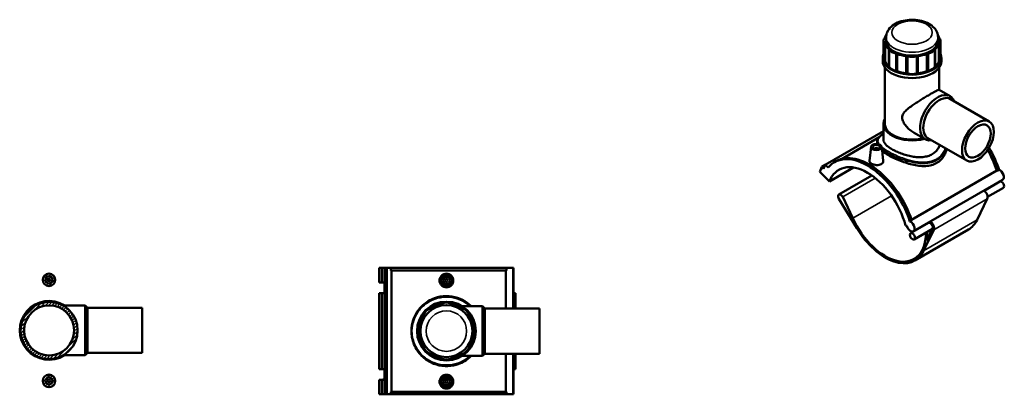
# Model space of a CAD drawing. Header units: millimetres. Extents: x -80 to 1298, y -131 to 1553.
# Tile 8 of 8: x -75 to 1298, y 1031 to 1553. Entities that reach past the tile are written whole.
import ezdxf

# ---------------------------------------------------------------- set-up
doc = ezdxf.new("R2010")
doc.units = ezdxf.units.MM
for name, color, linetype, lineweight in [('Hatch (ANSI)', 7, 'Continuous', 18), ('Visible (ANSI)', 7, 'Continuous', 50), ('Visible Narrow (ANSI)', 7, 'Continuous', 35)]:
    doc.layers.add(name, color=color, linetype=linetype, lineweight=lineweight)

msp = doc.modelspace()

# ---------------------------------------------------------------- hatches: boundary and pattern name
at = {"layer": 'Hatch (ANSI)'}
h = msp.add_hatch(dxfattribs=at)
h.set_pattern_fill('ANSI31', color=256, scale=25.4, style=0)
h.set_pattern_definition([(45, (0, 0), (-2.245064, 2.245064), [])])
edge = h.paths.add_edge_path()
edge.add_ellipse((-34.52, 1120), major_axis=(0, 39.8), ratio=1, start_angle=0, end_angle=360)
edge = h.paths.add_edge_path(flags=0)
edge.add_ellipse((-34.52, 1120), major_axis=(0, 34.8), ratio=1, start_angle=0, end_angle=360)
edge = h.paths.add_edge_path()
edge.add_ellipse((-34.52, 1049.6), major_axis=(0, 2), ratio=1, start_angle=0, end_angle=360)
edge = h.paths.add_edge_path()
edge.add_ellipse((-34.52, 1190.4), major_axis=(0, 8.72), ratio=1, start_angle=0, end_angle=360)
edge = h.paths.add_edge_path(flags=0)
edge.add_ellipse((-34.52, 1190.4), major_axis=(0, 5), ratio=1, start_angle=0, end_angle=360)
edge = h.paths.add_edge_path()
edge.add_ellipse((-34.52, 1049.6), major_axis=(0, 8.72), ratio=1, start_angle=0, end_angle=360)
edge = h.paths.add_edge_path(flags=0)
edge.add_ellipse((-34.52, 1049.6), major_axis=(0, 5), ratio=1, start_angle=0, end_angle=360)
edge = h.paths.add_edge_path()
edge.add_ellipse((-34.52, 1190.4), major_axis=(0, 2), ratio=1, start_angle=0, end_angle=360)

# ---------------------------------------------------------------- linework, layer by layer
at = {"layer": 'Visible (ANSI)'}
for p, q in [((1130.65, 1527.13), (1131.53, 1528.35)), ((1132.84, 1523.59), (1132.84, 1528.21)), ((1205.29, 1523.59), (1205.29, 1528.21)), ((1206.6, 1528.35), (1207.48, 1527.13)), ((1129.43, 1523.59), (1129.43, 1499.71)), ((1131.53, 1518.83), (1130.65, 1520.06)), ((1131.53, 1518.83), (1131.53, 1494.95)), ((1136.69, 1487.75), (1136.69, 1511.64)), ((1137.57, 1510.41), (1136.69, 1511.64)), ((1201.43, 1511.64), (1200.56, 1510.41)), ((1201.43, 1511.64), (1201.43, 1487.75)), ((1207.48, 1520.06), (1206.6, 1518.83)), ((1206.6, 1494.95), (1206.6, 1518.83)), ((1208.69, 1523.59), (1208.69, 1499.71)), ((1128.11, 1494.93), (1128.11, 1499.71)), ((1148.35, 1504.9), (1146.23, 1505.41)), ((1148.35, 1504.9), (1148.35, 1481.02)), ((1160.82, 1478.04), (1160.82, 1501.92)), ((1162.94, 1501.42), (1160.82, 1501.92)), ((1177.31, 1501.92), (1175.19, 1501.42)), ((1177.31, 1501.92), (1177.31, 1478.04)), ((1191.9, 1505.41), (1189.78, 1504.9)), ((1189.78, 1481.02), (1189.78, 1504.9)), ((1210.01, 1494.93), (1210.01, 1499.71)), ((1131.53, 1494.95), (1130.65, 1496.18)), ((1131.26, 1407.49), (1131.26, 1485.84)), ((1137.57, 1486.53), (1136.69, 1487.75)), ((1201.43, 1487.75), (1200.56, 1486.53)), ((1207.48, 1496.18), (1206.6, 1494.95)), ((1206.86, 1454.95), (1206.86, 1485.84)), ((1148.35, 1481.02), (1146.23, 1481.53)), ((1162.94, 1477.53), (1160.82, 1478.04)), ((1177.31, 1478.04), (1175.19, 1477.53)), ((1191.9, 1481.53), (1189.78, 1481.02)), ((1206.74, 1455.02), (1222.03, 1446.19)), ((1222.68, 1442.18), (1276.74, 1410.97)), ((1129.26, 1385.14), (1129.26, 1407.49)), ((1129.26, 1397.53), (1047.93, 1350.57)), ((1123.31, 1389.1), (1070.5, 1358.6)), ((1172.09, 1395), (1187.38, 1386.18)), ((1191.18, 1387.62), (1245.24, 1356.41)), ((1111.8, 1375.63), (1109.69, 1356.04)), ((1120.24, 1382.3), (1120.24, 1379.65)), ((1126.77, 1375.63), (1128.87, 1356.09)), ((1117.28, 1372.71), (1117.28, 1372.91)), ((1121.28, 1372.71), (1121.28, 1372.91)), ((1040.39, 1340.56), (1043.1, 1347.59)), ((1047.83, 1350.33), (1043.1, 1347.59)), ((1043.1, 1347.59), (1045.76, 1344.94)), ((1045.76, 1344.94), (1047.93, 1350.57)), ((1047.93, 1350.57), (1051.93, 1346.57)), ((1053.68, 1327.31), (1087.49, 1346.83)), ((1060.74, 1354.12), (1063.23, 1355.56)), ((1040.39, 1340.56), (1053.68, 1327.31)), ((1112.83, 1335.77), (1067, 1309.31)), ((1168.29, 1273.78), (1287.23, 1342.45)), ((1287.94, 1342.24), (1290.43, 1343.67)), ((1295.36, 1329.76), (1170.91, 1257.91)), ((1291.46, 1327.12), (1269.45, 1314.41)), ((1296.46, 1318.46), (1274.45, 1305.75)), ((1086.27, 1276.01), (1072.34, 1305.77)), ((1067.1, 1303.37), (1092.14, 1262.14)), ((1274.01, 1303.07), (1259.72, 1273.86)), ((1159.99, 1265.93), (1161.59, 1265.68)), ((1165.98, 1271.82), (1168.46, 1273.26)), ((1191.9, 1269.64), (1167.01, 1255.27)), ((1197.37, 1261.25), (1172.01, 1246.61)), ((1247.6, 1260.4), (1172.93, 1217.29)), ((1185.05, 1230.75), (1199.34, 1259.96)), ((1188.43, 1256.09), (1188.17, 1251.74)), ((1197.64, 1261.8), (1189.55, 1245.25)), ((1189.55, 1245.25), (1190.25, 1257.14)), ((425.69, 1206.98), (429.52, 1206.98)), ((425.69, 1206.98), (425.69, 1186.78)), ((429.52, 1206.98), (433.28, 1206.98)), ((429.52, 1206.98), (429.52, 1186.78)), ((433.28, 1206.98), (436.35, 1206.98)), ((433.28, 1206.98), (433.28, 1186.78)), ((436.35, 1206.98), (442.01, 1206.98)), ((436.35, 1206.98), (436.35, 1030.98)), ((603.3, 1206.98), (442.01, 1206.98)), ((442.01, 1206.98), (442.01, 1203.46)), ((603.3, 1203.46), (442.01, 1203.46)), ((442.98, 1203.46), (442.98, 1034.5)), ((602.3, 1150.48), (602.3, 1203.46)), ((612.61, 1206.98), (603.3, 1206.98)), ((603.3, 1203.46), (603.3, 1206.98)), ((613.3, 1206.98), (612.61, 1206.98)), ((612.61, 1206.98), (612.61, 1150.48)), ((613.3, 1206.98), (613.3, 1171.78)), ((425.69, 1186.78), (429.52, 1186.78)), ((429.52, 1186.78), (433.28, 1186.78)), ((433.28, 1186.78), (433.28, 1171.78)), ((425.69, 1171.78), (425.69, 1066.18)), ((429.52, 1171.78), (425.69, 1171.78)), ((429.52, 1171.78), (429.52, 1066.18)), ((433.28, 1171.78), (429.52, 1171.78)), ((433.28, 1171.78), (433.28, 1066.18)), ((615.92, 1171.78), (612.61, 1171.78)), ((615.92, 1171.78), (615.92, 1150.48)), ((-14.94, 1154.65), (15.87, 1154.65)), ((15.87, 1085.35), (15.87, 1154.65)), ((19.02, 1151.5), (15.87, 1154.65)), ((511.42, 1156.52), (513.54, 1157.4)), ((525.79, 1157.4), (527.91, 1156.52)), ((541.49, 1153.63), (570.06, 1153.63)), ((570.06, 1084.33), (570.06, 1153.63)), ((573.21, 1150.48), (570.06, 1153.63)), ((19.02, 1151.5), (95.48, 1151.5)), ((19.02, 1088.5), (19.02, 1151.5)), ((95.48, 1088.5), (95.48, 1151.5)), ((487.29, 1139.69), (488.17, 1141.82)), ((496.83, 1150.47), (498.95, 1151.35)), ((540.38, 1151.35), (542.5, 1150.47)), ((551.15, 1141.82), (552.03, 1139.69)), ((573.21, 1087.48), (573.21, 1150.48)), ((573.21, 1150.48), (649.66, 1150.48)), ((649.66, 1087.48), (649.66, 1150.48)), ((481.25, 1125.11), (482.13, 1127.23)), ((557.2, 1127.23), (558.08, 1125.11)), ((482.13, 1110.74), (481.25, 1112.86)), ((558.08, 1112.86), (557.2, 1110.74)), ((-14.94, 1085.35), (15.87, 1085.35)), ((19.02, 1088.5), (15.87, 1085.35)), ((19.02, 1088.5), (95.48, 1088.5)), ((488.17, 1096.15), (487.29, 1098.27)), ((498.95, 1086.61), (496.83, 1087.49)), ((542.5, 1087.49), (540.38, 1086.61)), ((552.03, 1098.27), (551.15, 1096.15)), ((573.21, 1087.48), (570.06, 1084.33)), ((573.21, 1087.48), (649.66, 1087.48)), ((602.3, 1034.5), (602.3, 1087.48)), ((612.61, 1087.48), (612.61, 1030.98)), ((615.92, 1087.48), (615.92, 1066.18)), ((513.54, 1080.57), (511.42, 1081.45)), ((527.91, 1081.45), (525.79, 1080.57)), ((541.49, 1084.33), (570.06, 1084.33)), ((425.69, 1066.18), (429.52, 1066.18)), ((429.52, 1066.18), (433.28, 1066.18)), ((433.28, 1066.18), (433.28, 1051.18)), ((612.61, 1066.18), (615.92, 1066.18)), ((613.3, 1066.18), (613.3, 1030.98)), ((425.69, 1051.18), (425.69, 1030.98)), ((429.52, 1051.18), (425.69, 1051.18)), ((429.52, 1051.18), (429.52, 1030.98)), ((433.28, 1051.18), (429.52, 1051.18)), ((433.28, 1051.18), (433.28, 1030.98)), ((425.69, 1030.98), (429.52, 1030.98)), ((429.52, 1030.98), (433.28, 1030.98)), ((433.28, 1030.98), (436.35, 1030.98)), ((436.35, 1030.98), (442.01, 1030.98)), ((442.01, 1034.5), (442.01, 1030.98)), ((603.3, 1034.5), (442.01, 1034.5)), ((603.3, 1030.98), (442.01, 1030.98)), ((603.3, 1030.98), (603.3, 1034.5)), ((603.3, 1030.98), (612.61, 1030.98)), ((612.61, 1030.98), (613.3, 1030.98))]:
    msp.add_line(p, q, dxfattribs=at)
for centre, radius in [((-34.52, 1190.4), 8.72), ((-34.52, 1190.4), 5), ((519.66, 1189.38), 7.5), ((-34.52, 1190.4), 2), ((519.66, 1189.38), 5), ((519.66, 1189.38), 2), ((-34.52, 1120), 39.8), ((-34.52, 1120), 34.8), ((519.66, 1118.98), 40.95), ((519.66, 1118.98), 36.22), ((-34.52, 1049.6), 8.72), ((-34.52, 1049.6), 5), ((-34.52, 1049.6), 2), ((519.66, 1048.58), 7.5), ((519.66, 1048.58), 5), ((519.66, 1048.58), 2)]:
    msp.add_circle(centre, radius, dxfattribs=at)
for centre, radius, start, end in [((-34.52, 1120), 40.95, 57.79577, 302.20423), ((519.66, 1118.98), 38.43, 102.38649, 122.61351), ((519.66, 1142.61), 16, 67.5, 112.5), ((519.66, 1118.98), 38.43, 57.38649, 77.61351), ((502.95, 1135.69), 16, 112.5, 157.5), ((536.37, 1135.69), 16, 22.5, 67.5), ((519.66, 1118.98), 38.43, 147.38649, 167.61351), ((519.66, 1118.98), 38.43, 12.38649, 32.61351), ((496.03, 1118.98), 16, 157.5, 202.5), ((543.29, 1118.98), 16, 337.5, 22.5), ((519.66, 1118.98), 38.43, 192.38649, 212.61351), ((519.66, 1118.98), 38.43, 327.38649, 347.61351), ((502.95, 1102.27), 16, 202.5, 247.5), ((519.66, 1118.98), 38.43, 237.38649, 257.61351), ((519.66, 1118.98), 38.43, 282.38649, 302.61351), ((536.37, 1102.27), 16, 292.5, 337.5), ((519.66, 1095.35), 16, 247.5, 292.5)]:
    msp.add_arc(centre, radius, start, end, dxfattribs=at)
for centre, major_axis, ratio, start_param, end_param in [((1145.43, 1523.59), (-16, 0), 0.5773503, 5.8904862, 6.6758844), ((1169.06, 1523.59), (-38.43, 0), 0.5773503, 5.919291, 6.0670003), ((1169.06, 1523.59), (38.43, 0), 0.5773503, 0.216185, 0.3638943), ((1192.69, 1523.59), (16, 0), 0.5773503, 5.8904862, 6.6758844), ((1169.06, 1523.59), (-38.43, 0), 0.5773503, 0.216185, 0.5692132), ((1169.06, 1523.59), (-36.22, 0), 0.5773503, 0, 3.1415927), ((1169.06, 1523.59), (38.43, 0), 0.5773503, 5.7139721, 6.0670003), ((1169.06, 1499.71), (-40.95, 0), 0.5773503, 6.0287584, 9.6792049), ((1145.43, 1499.71), (-16, 0), 0.5773503, 0, 0.3926991), ((1152.35, 1513.95), (-16, 0), 0.5773503, 0.3926991, 1.1780972), ((1169.06, 1523.59), (38.43, 0), 0.5773503, 4.1431758, 4.496204), ((1169.06, 1509.95), (-16, 0), 0.5773503, 1.1780972, 1.9634954), ((1169.06, 1523.59), (38.43, 0), 0.5773503, 4.928574, 5.2816021), ((1185.77, 1513.95), (16, 0), 0.5773503, 5.1050881, 5.8904862), ((1192.69, 1499.71), (16, 0), 0.5773503, 5.8904862, 6.2831853), ((1169.06, 1494.93), (-40.95, 0), 0.5773503, 0, 3.1415927), ((1169.06, 1499.71), (-38.43, 0), 0.5773503, 0.216185, 0.5692132), ((1152.35, 1490.06), (-16, 0), 0.5773503, 0.3926991, 1.1780972), ((1185.77, 1490.06), (16, 0), 0.5773503, 5.1050881, 5.8904862), ((1169.06, 1499.71), (38.43, 0), 0.5773503, 5.7139721, 6.0670003), ((1169.06, 1499.71), (38.43, 0), 0.5773503, 4.1431758, 4.496204), ((1169.06, 1486.07), (-16, 0), 0.5773503, 1.1780972, 1.9634954), ((1169.06, 1499.71), (38.43, 0), 0.5773503, 4.928574, 5.2816021), ((1204.7, 1416.18), (17.32, 30.01), 0.5773503, 5.8534856, 9.8544776), ((1206.93, 1414.9), (15.75, 27.28), 0.5773503, 0, 3.1415927), ((1169.06, 1407.49), (-39.8, 0), 0.5773503, 5.9648212, 8.3025838), ((1169.06, 1407.49), (-37.8, 0), 0.5773503, 0, 2.0008112), ((1119.28, 1372.91), (-2, 0), 0.5773503, 2.9638821, 6.4608959), ((1231.29, 1346.13), (46.1, -79.85), 0.5773503, 1.2198706, 1.5894097), ((1106.84, 1274.28), (-46.1, 79.85), 0.5773503, 4.3614632, 6.4990816), ((1109.33, 1275.71), (-46.1, 79.85), 0.5773503, 4.3614632, 6.2831853), ((1228.8, 1344.69), (-45.6, 78.98), 0.5773503, 4.3637497, 4.7115519), ((1228.8, 1344.69), (46.1, -79.85), 0.5773503, 1.2198706, 1.5729935), ((1106.84, 1274.28), (-40, 69.28), 0.5773503, 4.2760567, 6.7195176), ((1288.87, 1335.26), (4, -6.93), 0.5773503, 2.5212311, 2.649036), ((1291.36, 1336.69), (4, -6.93), 0.5773503, 0, 2.5212311), ((1293.96, 1322.79), (-2.5, 4.33), 0.5773503, 3.1415927, 6.2831853), ((1069.5, 1304.98), (-2.5, 4.33), 0.5773503, 4.5644941, 7.8923862), ((1269.07, 1308.42), (3.81, -6.6), 0.5773503, 0.3706278, 2.3473488), ((1131.73, 1288.65), (40, -69.28), 0.5773503, 4.5644941, 7.0023658), ((1166.91, 1264.84), (4, -6.93), 0.5773503, 4.2760567, 8.8044164), ((1132.45, 1300.73), (-40, 69.28), 0.5773503, 3.9255732, 3.9316037), ((1194.4, 1265.31), (2.5, -4.33), 0.5773503, 0.3706278, 3.1415927), ((1194.4, 1265.31), (3.81, -6.6), 0.5773503, 0.3706278, 2.3473488), ((1206.4, 1331.76), (41.2, -71.36), 0.5773503, 0, 0.3706278), ((1131.73, 1288.65), (41.2, -71.36), 0.5773503, 4.7507935, 6.6538131), ((429.92, 1179.28), (0, 7.5), 0.9396926, 5.7861039, 6.2831853), ((429.92, 1179.28), (0, -7.5), 0.9396926, 0, 0.4970814), ((429.92, 1058.68), (0, 7.5), 0.9396926, 5.7861039, 6.2831853), ((429.92, 1058.68), (0, -7.5), 0.9396926, 0, 0.4970814)]:
    msp.add_ellipse(centre, major_axis=major_axis, ratio=ratio, start_param=start_param, end_param=end_param, dxfattribs=at)
for centre, major_axis in [((1260.99, 1383.69), (15.75, 27.28)), ((1260.99, 1383.69), (12.6, 21.82)), ((1119.28, 1375.36), (7.5, 0)), ((1119.28, 1375.36), (5, 0)), ((1169.51, 1250.94), (-2.5, 4.33))]:
    msp.add_ellipse(centre, major_axis=major_axis, ratio=0.5773503, dxfattribs=at)
for points, knots in [([(1205.29, 1528.21), (1205.29, 1530.54), (1204.8, 1532.87), (1202.97, 1537.34), (1201.56, 1539.44), (1197.8, 1543.52), (1195.32, 1545.38), (1189.46, 1548.65), (1185.99, 1549.97), (1178.67, 1551.82), (1174.8, 1552.35), (1167.05, 1552.6), (1163.18, 1552.33), (1155.68, 1551.01), (1152.07, 1549.96), (1145.4, 1547.03), (1142.35, 1545.15), (1137.41, 1540.62), (1135.43, 1538.01), (1133.32, 1532.87), (1132.84, 1530.54), (1132.84, 1528.21)], [0.7853982, 0.7853982, 0.7853982, 0.7853982, 1.0179344, 1.0179344, 1.2738197, 1.2738197, 1.5881472, 1.5881472, 1.9438425, 1.9438425, 2.3000385, 2.3000385, 2.6522878, 2.6522878, 3.0066988, 3.0066988, 3.3650724, 3.3650724, 3.6943782, 3.6943782, 3.9269908, 3.9269908, 3.9269908, 3.9269908]), ([(1172.09, 1395), (1170.06, 1396.17), (1168.04, 1397.58), (1164.23, 1400.76), (1162.44, 1402.53), (1159.27, 1406.28), (1157.91, 1408.25), (1155.89, 1412.29), (1155.24, 1414.36), (1155.24, 1418.54), (1155.89, 1420.3), (1157.91, 1423.55), (1159.27, 1425.04), (1162.44, 1427.98), (1164.23, 1429.42), (1168.04, 1432.25), (1170.06, 1433.65), (1173.95, 1436.26), (1175.95, 1437.55), (1180.06, 1440.16), (1182.18, 1441.48), (1186.34, 1444.03), (1188.4, 1445.27), (1192.3, 1447.59), (1194.13, 1448.66), (1197.45, 1450.58), (1198.97, 1451.44), (1201.63, 1452.9), (1202.76, 1453.51), (1204.59, 1454.42), (1205.29, 1454.73), (1206.29, 1455.07), (1206.59, 1455.1), (1206.74, 1455.02)], [8.6981511, 8.6981511, 8.6981511, 8.6981511, 9.4661466, 9.4661466, 10.2341422, 10.2341422, 11.0021377, 11.0021377, 11.7701333, 11.7701333, 12.5381289, 12.5381289, 13.3061244, 13.3061244, 14.07412, 14.07412, 14.8421155, 14.8421155, 15.5453866, 15.5453866, 16.2486577, 16.2486577, 16.9519288, 16.9519288, 17.6552, 17.6552, 18.3584711, 18.3584711, 19.0617422, 19.0617422, 19.7650133, 19.7650133, 20.4682844, 20.4682844, 20.4682844, 20.4682844]), ([(1120.24, 1382.3), (1120.24, 1383.26), (1120.42, 1384.23), (1121.16, 1386.17), (1121.74, 1387.15), (1122.9, 1388.64), (1123.37, 1389.18), (1124.4, 1390.23), (1124.96, 1390.75), (1126.15, 1391.77), (1126.78, 1392.28), (1128.02, 1393.21), (1128.63, 1393.65), (1129.26, 1394.09)], [26.2922289, 26.2922289, 26.2922289, 26.2922289, 26.9525661, 26.9525661, 27.676266, 27.676266, 28.0835385, 28.0835385, 28.4848139, 28.4848139, 28.8676353, 28.8676353, 29.1950043, 29.1950043, 29.1950043, 29.1950043]), ([(1197.21, 1365.28), (1195.41, 1364.25), (1193.4, 1363.38), (1189.02, 1362.06), (1186.66, 1361.61), (1181.76, 1361.13), (1179.21, 1361.11), (1174.1, 1361.4), (1171.54, 1361.73), (1166.59, 1362.6), (1164.03, 1363.19), (1158.92, 1364.6), (1156.37, 1365.43), (1151.46, 1367.24), (1149.1, 1368.22), (1144.73, 1370.26), (1142.71, 1371.3), (1139.13, 1373.37), (1137.46, 1374.45), (1134.53, 1376.64), (1133.27, 1377.74), (1131.25, 1379.93), (1130.49, 1381.01), (1129.5, 1383.12), (1129.26, 1384.15), (1129.26, 1385.14)], [0, 0, 0, 0, 0.760123, 0.760123, 1.5202459, 1.5202459, 2.2803689, 2.2803689, 3.0404919, 3.0404919, 3.7997162, 3.7997162, 4.5589405, 4.5589405, 5.3181649, 5.3181649, 6.0773892, 6.0773892, 6.8366135, 6.8366135, 7.5958379, 7.5958379, 8.3550622, 8.3550622, 9.1142865, 9.1142865, 9.1142865, 9.1142865]), ([(1207.73, 1378.06), (1207.26, 1376.62), (1206.64, 1375.21), (1204.86, 1372.12), (1203.6, 1370.48), (1200.67, 1367.58), (1199, 1366.32), (1197.21, 1365.28)], [22.211068, 22.211068, 22.211068, 22.211068, 22.7893109, 22.7893109, 23.5494338, 23.5494338, 24.3095568, 24.3095568, 24.3095568, 24.3095568]), ([(1203.59, 1353.16), (1201.36, 1351.88), (1198.87, 1350.85), (1193.47, 1349.41), (1190.57, 1349), (1184.56, 1348.74), (1181.45, 1348.89), (1175.21, 1349.64), (1172.08, 1350.22), (1166.05, 1351.65), (1162.93, 1352.54), (1156.69, 1354.58), (1153.57, 1355.74), (1147.55, 1358.2), (1144.65, 1359.5), (1139.25, 1362.13), (1136.75, 1363.45), (1132.32, 1366.01), (1130.26, 1367.32), (1128.11, 1368.85), (1127.77, 1369.1), (1127.44, 1369.35)], [0, 0, 0, 0, 0.9434111, 0.9434111, 1.8868222, 1.8868222, 2.8302333, 2.8302333, 3.7736445, 3.7736445, 4.7135287, 4.7135287, 5.6534129, 5.6534129, 6.5932971, 6.5932971, 7.5331813, 7.5331813, 8.4730655, 8.4730655, 8.655074, 8.655074, 8.655074, 8.655074]), ([(1217.22, 1372.58), (1217.15, 1372.25), (1217.08, 1371.92), (1216.4, 1369.07), (1215.48, 1366.59), (1213.02, 1361.96), (1211.47, 1359.81), (1207.87, 1356.05), (1205.81, 1354.45), (1203.59, 1353.16)], [27.1790274, 27.1790274, 27.1790274, 27.1790274, 27.3024919, 27.3024919, 28.245903, 28.245903, 29.1893141, 29.1893141, 30.1327252, 30.1327252, 30.1327252, 30.1327252]), ([(1126.09, 1351.58), (1125.24, 1351.09), (1124.15, 1350.68), (1121.78, 1350.2), (1120.5, 1350.12), (1118.09, 1350.23), (1116.8, 1350.43), (1114.44, 1351.07), (1113.36, 1351.52), (1111.65, 1352.51), (1110.91, 1353.11), (1109.93, 1354.39), (1109.68, 1355.08), (1109.68, 1355.83), (1109.68, 1355.93), (1109.69, 1356.04)], [2.8966407, 2.8966407, 2.8966407, 2.8966407, 3.2589147, 3.2589147, 3.6211886, 3.6211886, 3.9830748, 3.9830748, 4.3449611, 4.3449611, 4.7068473, 4.7068473, 5.0687336, 5.0687336, 5.1268174, 5.1268174, 5.1268174, 5.1268174]), ([(1128.87, 1356.09), (1128.88, 1355.96), (1128.89, 1355.84), (1128.89, 1354.97), (1128.66, 1354.17), (1127.68, 1352.72), (1126.94, 1352.07), (1126.09, 1351.58)], [7.90559141, 7.90559141, 7.90559141, 7.90559141, 7.96537428, 7.96537428, 8.32764821, 8.32764821, 8.68992215, 8.68992215, 8.68992215, 8.68992215]), ([(529.29, 1189.38), (529.29, 1188.17), (529.05, 1186.89), (528.06, 1184.52), (527.32, 1183.45), (525.61, 1181.75), (524.52, 1181.01), (522.16, 1180.04), (520.87, 1179.8), (518.46, 1179.8), (517.17, 1180.04), (514.8, 1181.01), (513.72, 1181.75), (512.01, 1183.45), (511.27, 1184.52), (510.28, 1186.89), (510.04, 1188.17), (510.04, 1190.59), (510.28, 1191.88), (511.27, 1194.24), (512.01, 1195.32), (513.72, 1197.02), (514.8, 1197.75), (517.17, 1198.73), (518.46, 1198.96), (520.87, 1198.96), (522.16, 1198.73), (524.52, 1197.75), (525.61, 1197.02), (527.32, 1195.32), (528.06, 1194.24), (529.05, 1191.88), (529.29, 1190.59), (529.29, 1189.38)], [0, 0, 0, 0, 0.3622739, 0.3622739, 0.7245479, 0.7245479, 1.0864341, 1.0864341, 1.4483204, 1.4483204, 1.8102066, 1.8102066, 2.1720928, 2.1720928, 2.5343668, 2.5343668, 2.8966407, 2.8966407, 3.2589147, 3.2589147, 3.6211886, 3.6211886, 3.9830748, 3.9830748, 4.3449611, 4.3449611, 4.7068473, 4.7068473, 5.0687336, 5.0687336, 5.4310075, 5.4310075, 5.7932814, 5.7932814, 5.7932814, 5.7932814]), ([(554.06, 1153.63), (552.32, 1155.36), (550.45, 1156.96), (544.43, 1161.35), (539.91, 1163.7), (530.02, 1166.99), (524.62, 1167.85), (513.75, 1167.76), (508.29, 1166.77), (496.98, 1162.72), (491.33, 1159.26), (482.79, 1151.39), (479.56, 1147.31), (474.99, 1139.13), (473.41, 1135.18), (471.06, 1125.98), (470.58, 1120.64), (471.22, 1111.97), (471.83, 1108.61), (473.71, 1102.13), (474.98, 1099.02), (479.52, 1090.47), (483.56, 1085.51), (492.36, 1078.18), (496.87, 1075.49), (506.78, 1071.58), (512.23, 1070.41), (523.03, 1069.99), (528.37, 1070.65), (539.97, 1074.06), (546.02, 1077.34), (552.14, 1082.5), (553.12, 1083.4), (554.06, 1084.33)], [-41.3009163, -41.3009163, -41.3009163, -41.3009163, -40.5678097, -40.5678097, -39.082492, -39.082492, -37.5238574, -37.5238574, -35.9416035, -35.9416035, -34.0120082, -34.0120082, -32.4718304, -32.4718304, -31.2315015, -31.2315015, -29.7042163, -29.7042163, -28.7193956, -28.7193956, -27.734575, -27.734575, -25.8510889, -25.8510889, -24.3154833, -24.3154833, -22.7259282, -22.7259282, -21.1937235, -21.1937235, -19.2013361, -19.2013361, -18.8046836, -18.8046836, -18.8046836, -18.8046836]), ([(529.29, 1048.58), (529.29, 1047.37), (529.05, 1046.09), (528.06, 1043.72), (527.32, 1042.65), (525.61, 1040.95), (524.52, 1040.21), (522.16, 1039.24), (520.87, 1039), (518.46, 1039), (517.17, 1039.24), (514.8, 1040.21), (513.72, 1040.95), (512.01, 1042.65), (511.27, 1043.72), (510.28, 1046.09), (510.04, 1047.37), (510.04, 1048.58), (510.04, 1049.79), (510.28, 1051.08), (511.27, 1053.44), (512.01, 1054.52), (513.72, 1056.22), (514.8, 1056.95), (517.17, 1057.93), (518.46, 1058.16), (520.87, 1058.16), (522.16, 1057.93), (524.52, 1056.95), (525.61, 1056.22), (527.32, 1054.52), (528.06, 1053.44), (529.05, 1051.08), (529.29, 1049.79), (529.29, 1048.58)], [2.8966407, 2.8966407, 2.8966407, 2.8966407, 3.2589147, 3.2589147, 3.6211886, 3.6211886, 3.9830748, 3.9830748, 4.3449611, 4.3449611, 4.7068473, 4.7068473, 5.0687336, 5.0687336, 5.4310075, 5.4310075, 5.7932814, 5.7932814, 5.7932814, 6.1555554, 6.1555554, 6.5178293, 6.5178293, 6.8797155, 6.8797155, 7.2416018, 7.2416018, 7.603488, 7.603488, 7.9653743, 7.9653743, 8.3276482, 8.3276482, 8.6899221, 8.6899221, 8.6899221, 8.6899221])]:
    msp.add_open_spline(points, degree=3, knots=knots, dxfattribs=at)
at = {"layer": 'Visible Narrow (ANSI)'}
for p, q in [((1130.65, 1496.18), (1130.65, 1520.06)), ((1207.48, 1520.06), (1207.48, 1496.18)), ((1137.57, 1510.41), (1137.57, 1486.53)), ((1146.23, 1481.53), (1146.23, 1505.41)), ((1162.94, 1501.42), (1162.94, 1477.53)), ((1175.19, 1477.53), (1175.19, 1501.42)), ((1191.9, 1505.41), (1191.9, 1481.53)), ((1200.56, 1486.53), (1200.56, 1510.41)), ((1072.34, 1305.77), (1117.81, 1332.02)), ((1086.27, 1276.01), (1140.51, 1307.33)), ((1199.34, 1259.96), (1274.01, 1303.07)), ((1259.72, 1273.86), (1185.05, 1230.75))]:
    msp.add_line(p, q, dxfattribs=at)
msp.add_circle((519.66, 1118.98), 28.22, dxfattribs=at)
msp.add_ellipse((1169.06, 1534.74), major_axis=(28.22, 0), ratio=0.5773503, dxfattribs=at)
for centre, major_axis, start_param, end_param in [((1169.06, 1528.21), (-36.22, 0), 0, 3.1415927), ((1202.46, 1357.66), (-0.8, 1.39), 3.9269908, 4.9738825)]:
    msp.add_ellipse(centre, major_axis=major_axis, ratio=0.5773503, start_param=start_param, end_param=end_param, dxfattribs=at)
for points, knots in [([(1123.3, 1379.01), (1122.5, 1380.1), (1121.95, 1381.16), (1121.06, 1384.42), (1121.64, 1386.56), (1124.33, 1389.96), (1125.58, 1391.16), (1127.79, 1392.92), (1128.5, 1393.45), (1129.26, 1393.99)], [24.9737804, 24.9737804, 24.9737804, 24.9737804, 25.8510889, 25.8510889, 27.734575, 27.734575, 28.7193956, 28.7193956, 29.1319441, 29.1319441, 29.1319441, 29.1319441]), ([(1120.24, 1382.3), (1120.24, 1381.76), (1120.31, 1381.21), (1120.53, 1380.31), (1120.64, 1379.96), (1120.78, 1379.6)], [-26.29222886, -26.29222886, -26.29222886, -26.29222886, -25.85108888, -25.85108888, -25.56637152, -25.56637152, -25.56637152, -25.56637152]), ([(1203.02, 1358.47), (1200.18, 1356.82), (1196.96, 1355.65), (1189.67, 1354.18), (1185.53, 1353.99), (1176.09, 1354.59), (1170.73, 1355.59), (1158.91, 1358.77), (1152.46, 1361.16), (1142.06, 1365.8), (1137.89, 1367.96), (1131.35, 1371.89), (1128.8, 1373.67), (1126.8, 1375.38)], [15.0263948, 15.0263948, 15.0263948, 15.0263948, 16.2268604, 16.2268604, 17.5687065, 17.5687065, 19.2013361, 19.2013361, 21.1937235, 21.1937235, 22.7259282, 22.7259282, 24.0250687, 24.0250687, 24.0250687, 24.0250687]), ([(1215.24, 1373.73), (1214.57, 1371.67), (1213.68, 1369.68), (1211.21, 1365.59), (1209.54, 1363.54), (1206.19, 1360.52), (1204.67, 1359.42), (1203.02, 1358.47)], [42.5607471, 42.5607471, 42.5607471, 42.5607471, 43.3890618, 43.3890618, 44.3846732, 44.3846732, 45.0791844, 45.0791844, 45.0791844, 45.0791844]), ([(1127.13, 1372.26), (1128.86, 1370.9), (1130.89, 1369.52), (1136.8, 1365.97), (1141.04, 1363.79), (1151.66, 1359.14), (1158.25, 1356.78), (1170.36, 1353.68), (1175.86, 1352.73), (1185.56, 1352.25), (1189.81, 1352.5), (1197.33, 1354.08), (1200.65, 1355.31), (1203.59, 1357.01)], [-23.7061421, -23.7061421, -23.7061421, -23.7061421, -22.7259282, -22.7259282, -21.1937235, -21.1937235, -19.2013361, -19.2013361, -17.5687065, -17.5687065, -16.2268604, -16.2268604, -15.0263948, -15.0263948, -15.0263948, -15.0263948]), ([(1203.59, 1357.01), (1205.29, 1357.99), (1206.86, 1359.13), (1210.34, 1362.22), (1212.08, 1364.31), (1214.74, 1368.62), (1215.72, 1370.79), (1216.44, 1373.03)], [-45.0791844, -45.0791844, -45.0791844, -45.0791844, -44.3846732, -44.3846732, -43.3890618, -43.3890618, -42.503324, -42.503324, -42.503324, -42.503324]), ([(552.29, 1084.33), (551.74, 1083.83), (551.18, 1083.34), (545.59, 1078.71), (539.64, 1075.53), (528.22, 1072.24), (522.97, 1071.59), (512.35, 1072.01), (507, 1073.13), (497.24, 1076.91), (492.81, 1079.51), (484.15, 1086.61), (480.18, 1091.4), (475.71, 1099.67), (474.47, 1102.68), (472.62, 1108.95), (472.02, 1112.2), (471.38, 1120.58), (471.86, 1125.75), (474.17, 1134.65), (475.72, 1138.47), (480.22, 1146.38), (483.39, 1150.33), (491.79, 1157.94), (497.35, 1161.29), (508.47, 1165.2), (513.84, 1166.16), (524.54, 1166.25), (529.85, 1165.42), (539.58, 1162.24), (544.02, 1159.97), (549.49, 1156.04), (550.93, 1154.87), (552.29, 1153.63)], [18.9736587, 18.9736587, 18.9736587, 18.9736587, 19.2013361, 19.2013361, 21.1937235, 21.1937235, 22.7259282, 22.7259282, 24.3154833, 24.3154833, 25.8510889, 25.8510889, 27.734575, 27.734575, 28.7193956, 28.7193956, 29.7042163, 29.7042163, 31.2315015, 31.2315015, 32.4718304, 32.4718304, 34.0120082, 34.0120082, 35.9416035, 35.9416035, 37.5238574, 37.5238574, 39.082492, 39.082492, 40.5678097, 40.5678097, 41.1319418, 41.1319418, 41.1319418, 41.1319418])]:
    msp.add_open_spline(points, degree=3, knots=knots, dxfattribs=at)

doc.saveas('drawing.dxf')
